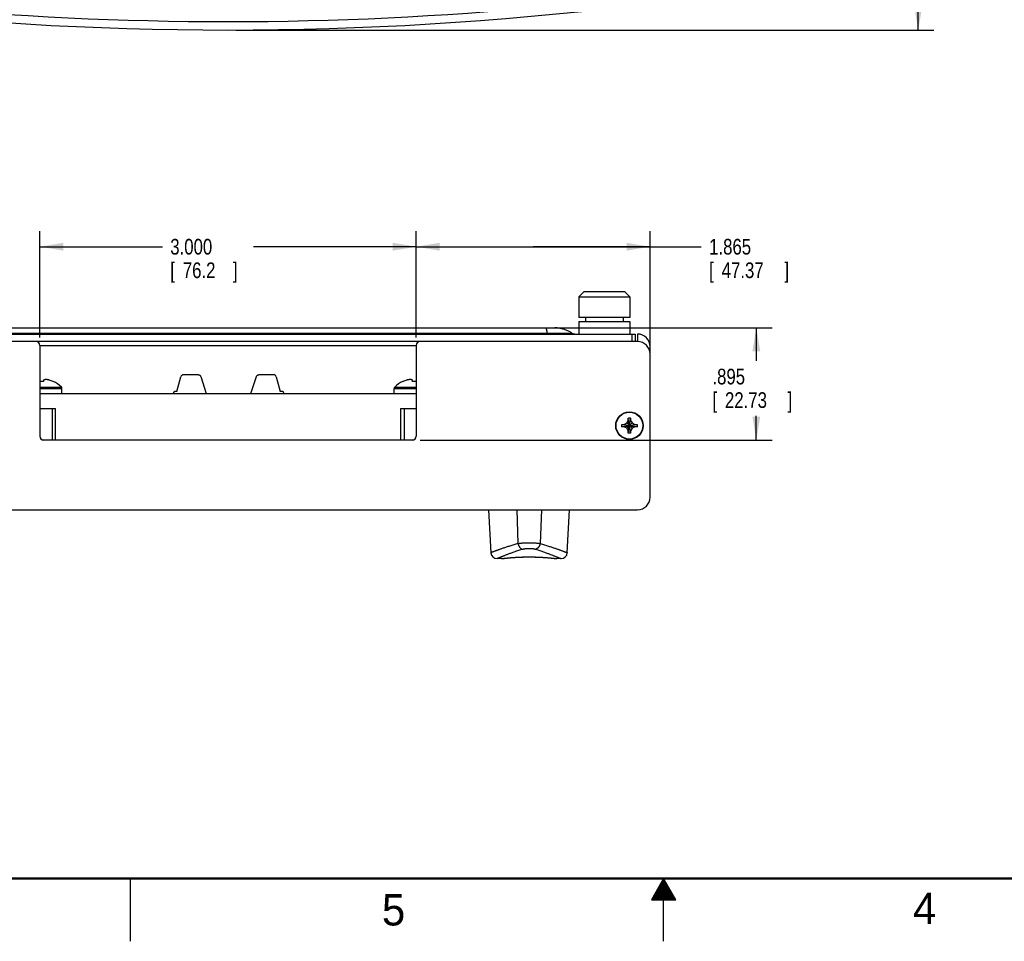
# Model space of a CAD drawing. Header units: inches. Extents: x 0 to 34, y 0 to 22.
# Tile 3 of 15: x 11.9 to 19.7, y 0 to 7.3. Entities that reach past the tile are written whole.
import ezdxf

# ---------------------------------------------------------------- set-up
doc = ezdxf.new("R2010")
doc.units = ezdxf.units.IN
doc.header["$LTSCALE"] = 1.87
doc.header["$MEASUREMENT"] = 0
doc.layers.get('0').update_dxf_attribs({"linetype": 'CONTINUOUS'})
doc.layers.add('DIMENSIONS', color=7, linetype='CONTINUOUS')
doc.styles.get("Standard").update_dxf_attribs({"font": 'txt', "width": 0.8})
doc.dimstyles.new('DIMSTYLE_1', dxfattribs={"dimtxt": 0.125, "dimasz": 0.1875, "dimexe": 0.18, "dimexo": 0.0625, "dimgap": 0.09, "dimtad": 0, "dimtih": 1, "dimtoh": 1, "dimdec": 3, "dimzin": 4, "dimdsep": 46, "dimtxsty": 'STANDARD', "dimblk": '_FILLED', "dimblk1": '_FILLED', "dimblk2": '_FILLED', "dimcen": 0.09, "dimadec": 0, "dimazin": 0, "dimtp": 0.01, "dimtm": 0.01, "dimtfac": 1, "dimtdec": 3, "dimtofl": 0, "dimtmove": 0, "dimatfit": 3, "dimldrblk": '_FILLED', "dimfxl": 1, "dimtolj": 1, "dimtzin": 4, "dimarcsym": 0})

# ---------------------------------------------------------------- blocks, each defined once
blk = doc.blocks.new('_FILLED')
at = {"color": 0, "linetype": 'BYBLOCK'}
blk.add_solid([(0, 0), (-1, 0.167), (-1, -0.167)], dxfattribs=at)
blk = doc.blocks.new('*D0')
at = {"layer": 'DIMENSIONS', "color": 2, "linetype": 'CONTINUOUS'}
for p, q in [((13.5898, 17.9982), (19.1547, 17.9982)), ((19.0297, 17.9982), (19.0297, 13.6493)), ((19.0297, 7.2631), (19.0297, 13.2118)), ((13.5898, 7.2631), (19.1547, 7.2631))]:
    blk.add_line(p, q, dxfattribs=at)
at = {"layer": 'DIMENSIONS', "color": 2, "linetype": 'CONTINUOUS', "xscale": 0.1875, "yscale": 0.1875, "zscale": 0.1875}
for p, rotation in [((19.0297, 17.9982), 90), ((19.0297, 7.2631), 270)]:
    blk.add_blockref('_FILLED', p, dxfattribs=dict(at, rotation=rotation))
at = {"layer": 'DIMENSIONS', "color": 2, "linetype": 'CONTINUOUS', "width": 0.8}
for s, p in [('10.735', (18.6297, 13.4618)), ('[', (18.6297, 13.2743)), ('272.67', (18.7297, 13.2743)), (']', (19.3297, 13.2743))]:
    blk.add_text(s, height=0.125, dxfattribs=at).set_placement(p)
blk = doc.blocks.new('*D4')
at = {"layer": 'DIMENSIONS', "color": 2, "linetype": 'CONTINUOUS'}
for p, q in [((12.0273, 4.8125), (12.0273, 5.6611)), ((15.0273, 4.8125), (15.0273, 5.6611)), ((12.0273, 5.5361), (13.0042, 5.5361)), ((15.0273, 5.5361), (13.7292, 5.5361))]:
    blk.add_line(p, q, dxfattribs=at)
at = {"layer": 'DIMENSIONS', "color": 2, "linetype": 'CONTINUOUS', "xscale": 0.1875, "yscale": 0.1875, "zscale": 0.1875, "rotation": 180}
blk.add_blockref('_FILLED', (12.0273, 5.5361), dxfattribs=at)
at = {"layer": 'DIMENSIONS', "color": 2, "linetype": 'CONTINUOUS', "xscale": 0.1875, "yscale": 0.1875, "zscale": 0.1875}
blk.add_blockref('_FILLED', (15.0273, 5.5361), dxfattribs=at)
at = {"layer": 'DIMENSIONS', "color": 2, "linetype": 'CONTINUOUS', "width": 0.8}
for s, p in [('3.000', (13.0667, 5.4736)), ('[', (13.0667, 5.2861)), (']', (13.5667, 5.2861)), ('76.2', (13.1667, 5.2861))]:
    blk.add_text(s, height=0.125, dxfattribs=at).set_placement(p)
blk = doc.blocks.new('*D5')
at = {"layer": 'DIMENSIONS', "color": 2, "linetype": 'CONTINUOUS'}
for p, q in [((15.0273, 4.8125), (15.0273, 5.6611)), ((16.8923, 4.7425), (16.8923, 5.6611)), ((15.0273, 5.5361), (15.9598, 5.5361)), ((16.8923, 5.5361), (15.9598, 5.5361)), ((15.9598, 5.5361), (17.3002, 5.5361))]:
    blk.add_line(p, q, dxfattribs=at)
at = {"layer": 'DIMENSIONS', "color": 2, "linetype": 'CONTINUOUS', "xscale": 0.1875, "yscale": 0.1875, "zscale": 0.1875, "rotation": 180}
blk.add_blockref('_FILLED', (15.0273, 5.5361), dxfattribs=at)
at = {"layer": 'DIMENSIONS', "color": 2, "linetype": 'CONTINUOUS', "xscale": 0.1875, "yscale": 0.1875, "zscale": 0.1875}
blk.add_blockref('_FILLED', (16.8923, 5.5361), dxfattribs=at)
at = {"layer": 'DIMENSIONS', "color": 2, "linetype": 'CONTINUOUS', "width": 0.8}
for s, p in [('1.865', (17.3627, 5.4736)), ('[', (17.3627, 5.2861)), (']', (17.9627, 5.2861)), ('47.37', (17.4627, 5.2861))]:
    blk.add_text(s, height=0.125, dxfattribs=at).set_placement(p)
blk = doc.blocks.new('*D6')
at = {"layer": 'DIMENSIONS', "color": 2, "linetype": 'CONTINUOUS'}
for p, q in [((15.8943, 4.89), (17.8639, 4.89)), ((17.7389, 4.89), (17.7389, 4.6261)), ((17.7389, 3.995), (17.7389, 4.1886)), ((15.0598, 3.995), (17.8639, 3.995))]:
    blk.add_line(p, q, dxfattribs=at)
at = {"layer": 'DIMENSIONS', "color": 2, "linetype": 'CONTINUOUS', "xscale": 0.1875, "yscale": 0.1875, "zscale": 0.1875}
for p, rotation in [((17.7389, 4.89), 90), ((17.7389, 3.995), 270)]:
    blk.add_blockref('_FILLED', p, dxfattribs=dict(at, rotation=rotation))
at = {"layer": 'DIMENSIONS', "color": 2, "linetype": 'CONTINUOUS', "width": 0.8}
for s, p in [('.895', (17.3889, 4.4386)), ('[', (17.3889, 4.2511)), ('22.73', (17.4889, 4.2511)), (']', (17.9889, 4.2511))]:
    blk.add_text(s, height=0.125, dxfattribs=at).set_placement(p)

msp = doc.modelspace()

# ---------------------------------------------------------------- linework, layer by layer
at = {"color": 7, "linetype": 'CONTINUOUS'}
for p, q in [((16.3673, 5.18), (16.3243, 5.137)), ((16.3243, 5.137), (16.7303, 5.137)), ((16.3243, 5.137), (16.3243, 4.973)), ((16.3673, 5.18), (16.6873, 5.18)), ((16.6873, 5.18), (16.7303, 5.137)), ((16.7303, 5.137), (16.7303, 4.973)), ((16.7303, 4.973), (16.3243, 4.973)), ((16.3778, 4.973), (16.3778, 4.939)), ((16.6768, 4.973), (16.6768, 4.939)), ((10.9223, 4.89), (16.1323, 4.89)), ((16.3243, 4.939), (16.7303, 4.939)), ((16.3243, 4.939), (16.3243, 4.84)), ((16.7303, 4.939), (16.7303, 4.84)), ((10.2823, 4.84), (16.7723, 4.84)), ((10.9817, 4.8483), (16.0729, 4.8483)), ((16.7459, 4.84), (16.7459, 4.78)), ((16.7723, 4.84), (16.7723, 4.78)), ((16.7923, 4.84), (16.7923, 4.78)), ((16.7923, 4.78), (10.2623, 4.78)), ((12.0273, 4.75), (12.0273, 4.025)), ((12.0273, 4.7487), (15.0273, 4.7487)), ((15.0273, 4.75), (15.0273, 4.025)), ((16.8923, 3.54), (16.8923, 4.74)), ((13.12, 4.3809), (13.1519, 4.5002)), ((13.2911, 4.5148), (13.1709, 4.5148)), ((13.3099, 4.5012), (13.3535, 4.367)), ((13.7101, 4.367), (13.7537, 4.5012)), ((13.8927, 4.5148), (13.7725, 4.5148)), ((13.9117, 4.5002), (13.9436, 4.3809)), ((12.0273, 4.4179), (12.1988, 4.4179)), ((12.0273, 4.4072), (12.2033, 4.4072)), ((12.0573, 4.473), (12.0573, 4.4626)), ((12.2033, 4.367), (12.2033, 4.4072)), ((14.8513, 4.4072), (15.0273, 4.4072)), ((14.8513, 4.367), (14.8513, 4.4072)), ((14.8558, 4.4179), (15.0273, 4.4179)), ((14.9973, 4.4626), (14.9973, 4.473)), ((12.0273, 4.367), (15.0273, 4.367)), ((13.0909, 4.367), (13.0909, 4.3691)), ((13.12, 4.3809), (13.1027, 4.3809)), ((13.9609, 4.3809), (13.9436, 4.3809)), ((13.9727, 4.3691), (13.9727, 4.367)), ((12.0273, 4.247), (12.1523, 4.247)), ((12.1243, 4.247), (12.1243, 3.997)), ((12.1523, 3.997), (12.1523, 4.247)), ((14.9023, 4.247), (15.0273, 4.247)), ((14.9023, 4.247), (14.9023, 3.997)), ((14.9303, 4.247), (14.9303, 3.997)), ((16.7178, 4.0491), (16.7368, 4.1709)), ((16.7368, 4.0491), (16.7178, 4.1709)), ((16.7178, 4.152), (16.7178, 4.1703)), ((16.7368, 4.1703), (16.7368, 4.152)), ((16.6665, 4.1005), (16.7882, 4.1195)), ((16.6665, 4.1195), (16.7882, 4.1005)), ((16.667, 4.1195), (16.6853, 4.1195)), ((16.6853, 4.1005), (16.667, 4.1005)), ((16.6853, 4.1195), (16.7059, 4.1314)), ((16.6853, 4.1005), (16.7693, 4.1195)), ((16.6853, 4.1195), (16.7693, 4.1005)), ((16.7059, 4.0886), (16.6853, 4.1005)), ((16.7059, 4.1314), (16.7178, 4.152)), ((16.7059, 4.0886), (16.7487, 4.1314)), ((16.7059, 4.1314), (16.7487, 4.0886)), ((16.7178, 4.068), (16.7059, 4.0886)), ((16.7178, 4.068), (16.7368, 4.152)), ((16.7368, 4.068), (16.7178, 4.152)), ((16.7368, 4.152), (16.7487, 4.1314)), ((16.7487, 4.0886), (16.7368, 4.068)), ((16.7487, 4.1314), (16.7693, 4.1195)), ((16.7693, 4.1005), (16.7487, 4.0886)), ((16.7693, 4.1195), (16.7876, 4.1195)), ((16.7876, 4.1005), (16.7693, 4.1005)), ((16.7178, 4.0497), (16.7178, 4.068)), ((16.7368, 4.068), (16.7368, 4.0497)), ((12.0465, 3.997), (12.1523, 3.997)), ((14.9973, 3.995), (12.0573, 3.995)), ((14.9023, 3.997), (15.0081, 3.997)), ((10.2623, 3.44), (16.7923, 3.44)), ((15.605, 3.44), (15.6229, 3.0974)), ((15.8286, 3.44), (15.8389, 3.1704)), ((16.026, 3.44), (16.0157, 3.1704)), ((16.2317, 3.0974), (16.2496, 3.44)), ((15.7065, 3.05), (15.6729, 3.05)), ((15.7102, 3.0502), (15.7155, 3.0509)), ((15.7155, 3.0509), (15.7207, 3.0515)), ((15.7207, 3.0515), (15.7276, 3.0523)), ((16.1185, 3.0532), (16.127, 3.0523)), ((16.127, 3.0523), (16.1339, 3.0515)), ((16.1339, 3.0515), (16.141, 3.0506)), ((16.141, 3.0506), (16.1444, 3.0502)), ((16.1817, 3.05), (16.1481, 3.05))]:
    msp.add_line(p, q, dxfattribs=at)
at = {"color": 2, "linetype": 'CONTINUOUS'}
for p, q in [((12.75, 0), (12.75, 0.5)), ((17, 0.5), (16.902, 0.3303)), ((16.9885, 0.48), (17.0116, 0.48)), ((16.9942, 0.49), (17.0058, 0.49)), ((17.098, 0.3303), (17, 0.5)), ((17, 0), (17, 0.5)), ((16.9423, 0.4), (17.0578, 0.4)), ((16.9481, 0.41), (17.052, 0.41)), ((16.9538, 0.42), (17.0462, 0.42)), ((16.9596, 0.43), (17.0404, 0.43)), ((16.9654, 0.44), (17.0347, 0.44)), ((16.9712, 0.45), (17.0289, 0.45)), ((16.9769, 0.46), (17.0231, 0.46)), ((16.9827, 0.47), (17.0173, 0.47)), ((16.902, 0.3303), (17.098, 0.3303)), ((16.9076, 0.34), (17.0924, 0.34)), ((16.9134, 0.35), (17.0866, 0.35)), ((16.9192, 0.36), (17.0808, 0.36)), ((16.925, 0.37), (17.0751, 0.37)), ((16.9307, 0.38), (17.0693, 0.38)), ((16.9365, 0.39), (17.0635, 0.39))]:
    msp.add_line(p, q, dxfattribs=at)
at = {"color": 7, "linetype": 'CONTINUOUS'}
msp.add_lwpolyline([(15.7276, 3.0523), (15.7361, 3.0532), (15.741, 3.0537), (15.7462, 3.0543), (15.7518, 3.0548), (15.7578, 3.0554), (15.7641, 3.056), (15.7707, 3.0566), (15.7777, 3.0572), (15.7849, 3.0578), (15.7924, 3.0584), (15.8002, 3.059), (15.8083, 3.0595), (15.8165, 3.0601), (15.825, 3.0606), (15.8337, 3.061), (15.8426, 3.0615), (15.8516, 3.0619), (15.8608, 3.0623), (15.8701, 3.0626), (15.8794, 3.0629), (15.8889, 3.0631), (15.8985, 3.0633), (15.9081, 3.0634), (15.9177, 3.0635), (15.9273, 3.0635), (15.937, 3.0635), (15.9466, 3.0634), (15.9562, 3.0633), (15.9657, 3.0631), (15.9752, 3.0629), (15.9846, 3.0626), (15.9939, 3.0623), (16.003, 3.0619), (16.0121, 3.0615), (16.0209, 3.061), (16.0296, 3.0606), (16.0381, 3.06), (16.0464, 3.0595), (16.0544, 3.059), (16.0622, 3.0584), (16.0697, 3.0578), (16.077, 3.0572), (16.0839, 3.0566), (16.0906, 3.056), (16.0969, 3.0554), (16.1028, 3.0548), (16.1084, 3.0543), (16.1136, 3.0537), (16.1185, 3.0532)], dxfattribs=at)
at = {"color": 7, "linetype": 'CONTINUOUS', "const_width": 0.02}
msp.add_lwpolyline([(0.5, 0.5), (33.5, 0.5)], dxfattribs=at)
at = {"color": 7, "linetype": 'CONTINUOUS'}
for radius in [0.1095, 0.1067]:
    msp.add_circle((16.7273, 4.11), radius, dxfattribs=at)
for centre, radius, start, end in [((13.5273, 34.0131), 26.75, 263.08932, 276.91068), ((13.5273, 34.1239), 26.7936, 264.54272, 275.45728), ((16.296, 4.89), 0.05, 236.58775, 270), ((16.7923, 4.74), 0.1, 0, 90), ((11.9973, 4.75), 0.03, 0, 90), ((15.0573, 4.75), 0.03, 90, 180), ((16.7923, 4.68), 0.1, 0, 90), ((13.1709, 4.4951), 0.0197, 90, 165), ((13.8927, 4.4951), 0.0197, 15, 90), ((12.0423, 4.2587), 0.2227, 66.23747, 74.10632), ((12.0423, 4.2587), 0.2233, 45.48667, 65.94509), ((12.1883, 4.4072), 0.015, 0, 45.48667), ((14.8663, 4.4072), 0.015, 134.51333, 180), ((15.0123, 4.2587), 0.2233, 114.05491, 134.51333), ((15.0123, 4.2587), 0.2227, 105.89368, 113.76253), ((13.1027, 4.3691), 0.0118, 90, 180), ((13.9609, 4.3691), 0.0118, 0, 90), ((12.0573, 4.025), 0.03, 180, 270), ((14.9973, 4.025), 0.03, 270, 360), ((16.7923, 3.54), 0.1, 270, 360), ((15.6728, 3.1), 0.05, 183.00002, 270), ((16.1818, 3.1), 0.05, 270, 356.99998)]:
    msp.add_arc(centre, radius, start, end, dxfattribs=at)
for points, knots in [([(16.0729, 4.8483), (16.0727, 4.8495), (16.0723, 4.852), (16.0716, 4.8561), (16.0708, 4.8605), (16.0699, 4.865), (16.0689, 4.8694), (16.0679, 4.8735), (16.0669, 4.8773), (16.0658, 4.8805), (16.0648, 4.8833), (16.0638, 4.8855), (16.063, 4.8872), (16.0622, 4.8885), (16.0614, 4.8894), (16.0607, 4.8899), (16.0601, 4.89), (16.0599, 4.89)], [0, 0, 0, 0, 0.080364, 0.17412, 0.275816, 0.380006, 0.482318, 0.579131, 0.667348, 0.744689, 0.81009, 0.863512, 0.906361, 0.939773, 0.964861, 0.983984, 1, 1, 1, 1]), ([(16.2684, 4.8483), (16.2656, 4.8501), (16.2585, 4.8545), (16.2474, 4.8604), (16.2349, 4.8662), (16.2181, 4.8731), (16.1966, 4.8803), (16.1684, 4.8869), (16.1472, 4.89), (16.1323, 4.89)], [0, 0, 0, 0, 0.064027, 0.168024, 0.272021, 0.376018, 0.584012, 0.792006, 1, 1, 1, 1]), ([(16.0729, 4.8483), (16.0761, 4.8483), (16.0825, 4.8483), (16.092, 4.8483), (16.1015, 4.8483), (16.1108, 4.8483), (16.1201, 4.8483), (16.1292, 4.8483), (16.1381, 4.8483), (16.1469, 4.8483), (16.1554, 4.8483), (16.1638, 4.8483), (16.172, 4.8483), (16.1799, 4.8483), (16.1875, 4.8483), (16.1949, 4.8483), (16.202, 4.8483), (16.2088, 4.8483), (16.2153, 4.8483), (16.2215, 4.8483), (16.2273, 4.8483), (16.2328, 4.8483), (16.2379, 4.8483), (16.2426, 4.8483), (16.247, 4.8483), (16.251, 4.8483), (16.2546, 4.8483), (16.2577, 4.8483), (16.2605, 4.8483), (16.2629, 4.8483), (16.2648, 4.8483), (16.2663, 4.8483), (16.2674, 4.8483), (16.268, 4.8483), (16.2683, 4.8483), (16.2684, 4.8483)], [0, 0, 0, 0, 0.049274, 0.098167, 0.146584, 0.194446, 0.241669, 0.288176, 0.333886, 0.378724, 0.42261, 0.465455, 0.507162, 0.547643, 0.586817, 0.624609, 0.660947, 0.695757, 0.728968, 0.760513, 0.79033, 0.818357, 0.844541, 0.868832, 0.89118, 0.911539, 0.929862, 0.946115, 0.960271, 0.972305, 0.982194, 0.989917, 0.995454, 0.998788, 1, 1, 1, 1]), ([(16.0755, 4.84), (16.0754, 4.84), (16.0751, 4.8401), (16.0748, 4.8405), (16.0745, 4.841), (16.0742, 4.8417), (16.0739, 4.8427), (16.0736, 4.8438), (16.0734, 4.8451), (16.0731, 4.8466), (16.0729, 4.8477), (16.0729, 4.8483)], [0, 0, 0, 0, 0.036524, 0.085827, 0.153695, 0.242145, 0.351821, 0.482784, 0.63479, 0.807393, 1, 1, 1, 1]), ([(12.0741, 4.4774), (12.0736, 4.4774), (12.0727, 4.4772), (12.0712, 4.477), (12.0698, 4.4768), (12.0683, 4.4765), (12.0668, 4.4762), (12.0654, 4.4758), (12.0639, 4.4753), (12.0623, 4.4749), (12.0607, 4.4743), (12.059, 4.4737), (12.0579, 4.4732), (12.0573, 4.473)], [0, 0, 0, 0, 0.084801, 0.169054, 0.253265, 0.337936, 0.423619, 0.510843, 0.600247, 0.692808, 0.789556, 0.891579, 1, 1, 1, 1]), ([(12.1033, 4.473), (12.1023, 4.4732), (12.1003, 4.4737), (12.0974, 4.4743), (12.0946, 4.4749), (12.0919, 4.4753), (12.0893, 4.4758), (12.0868, 4.4762), (12.0842, 4.4765), (12.0817, 4.4768), (12.0792, 4.477), (12.0767, 4.4772), (12.075, 4.4774), (12.0741, 4.4774)], [0, 0, 0, 0, 0.105894, 0.206237, 0.301968, 0.394036, 0.483361, 0.570854, 0.657145, 0.74271, 0.828058, 0.913663, 1, 1, 1, 1]), ([(14.9805, 4.4774), (14.9796, 4.4774), (14.9779, 4.4772), (14.9754, 4.477), (14.9729, 4.4768), (14.9704, 4.4765), (14.9679, 4.4762), (14.9653, 4.4758), (14.9627, 4.4754), (14.96, 4.4749), (14.9572, 4.4743), (14.9543, 4.4737), (14.9523, 4.4732), (14.9513, 4.473)], [0, 0, 0, 0, 0.086111, 0.171541, 0.256752, 0.342216, 0.428432, 0.515867, 0.605219, 0.697395, 0.793297, 0.893859, 1, 1, 1, 1]), ([(14.9973, 4.473), (14.9967, 4.4732), (14.9956, 4.4737), (14.9939, 4.4743), (14.9923, 4.4749), (14.9907, 4.4753), (14.9892, 4.4758), (14.9878, 4.4762), (14.9863, 4.4765), (14.9848, 4.4768), (14.9834, 4.477), (14.9819, 4.4772), (14.981, 4.4774), (14.9805, 4.4774)], [0, 0, 0, 0, 0.10861, 0.210795, 0.307664, 0.400297, 0.489709, 0.576887, 0.662518, 0.747117, 0.83123, 0.915358, 1, 1, 1, 1]), ([(12.0573, 4.4622), (12.0556, 4.4623), (12.0523, 4.4624), (12.0473, 4.4626), (12.0423, 4.4626), (12.0373, 4.4626), (12.0323, 4.4624), (12.029, 4.4623), (12.0273, 4.4622)], [0, 0, 0, 0, 0.166553, 0.333241, 0.5, 0.666759, 0.833447, 1, 1, 1, 1]), ([(12.0573, 4.4626), (12.0573, 4.4626), (12.0573, 4.4625), (12.0573, 4.4623), (12.0573, 4.4622), (12.0573, 4.4622)], [0, 0, 0, 0, 0.332128, 0.665462, 1, 1, 1, 1]), ([(12.133, 4.4622), (12.1329, 4.4622), (12.1327, 4.4623), (12.1324, 4.4625), (12.1322, 4.4626), (12.1321, 4.4626)], [0, 0, 0, 0, 0.333328, 0.666675, 1, 1, 1, 1]), ([(12.1333, 4.4626), (12.1333, 4.4626), (12.1333, 4.4625), (12.1332, 4.4624), (12.1331, 4.4623), (12.133, 4.4622)], [0, 0, 0, 0, 0.111243, 0.444753, 1, 1, 1, 1]), ([(14.9216, 4.4622), (14.9215, 4.4623), (14.9214, 4.4624), (14.9214, 4.4625), (14.9213, 4.4626), (14.9213, 4.4626)], [0, 0, 0, 0, 0.555262, 0.888763, 1, 1, 1, 1]), ([(14.9225, 4.4626), (14.9224, 4.4626), (14.9222, 4.4625), (14.9219, 4.4623), (14.9217, 4.4622), (14.9216, 4.4622)], [0, 0, 0, 0, 0.333339, 0.666672, 1, 1, 1, 1]), ([(15.0273, 4.4622), (15.0256, 4.4623), (15.0223, 4.4624), (15.0173, 4.4626), (15.0123, 4.4626), (15.0073, 4.4626), (15.0023, 4.4624), (14.999, 4.4623), (14.9973, 4.4622)], [0, 0, 0, 0, 0.166553, 0.333241, 0.5, 0.666759, 0.833447, 1, 1, 1, 1]), ([(14.9973, 4.4622), (14.9973, 4.4622), (14.9973, 4.4623), (14.9973, 4.4625), (14.9973, 4.4626), (14.9973, 4.4626)], [0, 0, 0, 0, 0.334538, 0.667904, 1, 1, 1, 1]), ([(16.7178, 4.1709), (16.7191, 4.1709), (16.7216, 4.171), (16.7254, 4.171), (16.7292, 4.171), (16.733, 4.171), (16.7355, 4.1709), (16.7368, 4.1709)], [0, 0, 0, 0, 0.199812, 0.399903, 0.600097, 0.800188, 1, 1, 1, 1]), ([(16.7178, 4.1703), (16.7178, 4.1703), (16.7178, 4.1705), (16.7178, 4.1707), (16.7178, 4.1708), (16.7178, 4.1709)], [0, 0, 0, 0, 0.333539, 0.666883, 1, 1, 1, 1]), ([(16.7368, 4.1709), (16.7368, 4.1708), (16.7368, 4.1707), (16.7368, 4.1705), (16.7368, 4.1703), (16.7368, 4.1703)], [0, 0, 0, 0, 0.333117, 0.66645, 1, 1, 1, 1]), ([(16.6663, 4.11), (16.6663, 4.1111), (16.6663, 4.1132), (16.6664, 4.1163), (16.6664, 4.1184), (16.6665, 4.1195)], [0, 0, 0, 0, 0.333651, 0.66705, 1, 1, 1, 1]), ([(16.6665, 4.1005), (16.6664, 4.1016), (16.6664, 4.1037), (16.6663, 4.1068), (16.6663, 4.1089), (16.6663, 4.11)], [0, 0, 0, 0, 0.332959, 0.666356, 1, 1, 1, 1]), ([(16.6665, 4.1195), (16.6665, 4.1195), (16.6666, 4.1195), (16.6668, 4.1195), (16.667, 4.1195), (16.667, 4.1195)], [0, 0, 0, 0, 0.333117, 0.66645, 1, 1, 1, 1]), ([(16.667, 4.1005), (16.667, 4.1005), (16.6668, 4.1005), (16.6666, 4.1005), (16.6665, 4.1005), (16.6665, 4.1005)], [0, 0, 0, 0, 0.333612, 0.666883, 1, 1, 1, 1]), ([(16.7876, 4.1195), (16.7876, 4.1195), (16.7878, 4.1195), (16.788, 4.1195), (16.7881, 4.1195), (16.7882, 4.1195)], [0, 0, 0, 0, 0.333612, 0.666883, 1, 1, 1, 1]), ([(16.7882, 4.1005), (16.7881, 4.1005), (16.788, 4.1005), (16.7878, 4.1005), (16.7876, 4.1005), (16.7876, 4.1005)], [0, 0, 0, 0, 0.333117, 0.66645, 1, 1, 1, 1]), ([(16.7882, 4.1195), (16.7882, 4.1184), (16.7882, 4.1163), (16.7883, 4.1132), (16.7883, 4.1111), (16.7883, 4.11)], [0, 0, 0, 0, 0.332959, 0.666356, 1, 1, 1, 1]), ([(16.7883, 4.11), (16.7883, 4.1089), (16.7883, 4.1068), (16.7882, 4.1037), (16.7882, 4.1016), (16.7882, 4.1005)], [0, 0, 0, 0, 0.333651, 0.66705, 1, 1, 1, 1]), ([(16.7178, 4.0491), (16.7178, 4.0492), (16.7178, 4.0493), (16.7178, 4.0495), (16.7178, 4.0497), (16.7178, 4.0497)], [0, 0, 0, 0, 0.333117, 0.666389, 1, 1, 1, 1]), ([(16.7368, 4.0491), (16.7355, 4.0491), (16.733, 4.049), (16.7292, 4.049), (16.7254, 4.049), (16.7216, 4.049), (16.7191, 4.0491), (16.7178, 4.0491)], [0, 0, 0, 0, 0.199812, 0.399903, 0.600097, 0.800188, 1, 1, 1, 1]), ([(16.7368, 4.0497), (16.7368, 4.0497), (16.7368, 4.0495), (16.7368, 4.0493), (16.7368, 4.0492), (16.7368, 4.0491)], [0, 0, 0, 0, 0.333539, 0.666883, 1, 1, 1, 1]), ([(15.8389, 3.1704), (15.8331, 3.1687), (15.8217, 3.1654), (15.805, 3.1603), (15.7889, 3.1553), (15.7736, 3.1505), (15.7589, 3.1457), (15.745, 3.1412), (15.7318, 3.1367), (15.7194, 3.1325), (15.7077, 3.1284), (15.6967, 3.1246), (15.6865, 3.121), (15.6771, 3.1176), (15.6685, 3.1144), (15.6606, 3.1115), (15.6534, 3.1089), (15.6471, 3.1065), (15.6415, 3.1044), (15.6366, 3.1026), (15.6325, 3.101), (15.6291, 3.0998), (15.6266, 3.0988), (15.6245, 3.098), (15.6237, 3.0977), (15.6229, 3.0974), (15.6229, 3.0974)], [0, 0, 0, 0, 0.07951, 0.156155, 0.22985, 0.300514, 0.368055, 0.432387, 0.493427, 0.551109, 0.60539, 0.656234, 0.703612, 0.747499, 0.787881, 0.82475, 0.858095, 0.887914, 0.914213, 0.936995, 0.956259, 0.972012, 0.984261, 0.993009, 0.998253, 1, 1, 1, 1]), ([(15.8389, 3.1704), (15.8404, 3.1707), (15.8435, 3.1712), (15.8483, 3.172), (15.8533, 3.1727), (15.8585, 3.1734), (15.8639, 3.174), (15.8694, 3.1746), (15.8751, 3.1751), (15.8809, 3.1756), (15.8869, 3.176), (15.8929, 3.1763), (15.8991, 3.1766), (15.9053, 3.1769), (15.9115, 3.1771), (15.9178, 3.1772), (15.9241, 3.1772), (15.9305, 3.1772), (15.9368, 3.1772), (15.9431, 3.1771), (15.9494, 3.1769), (15.9556, 3.1766), (15.9617, 3.1763), (15.9677, 3.176), (15.9737, 3.1756), (15.9795, 3.1751), (15.9852, 3.1746), (15.9907, 3.174), (15.9961, 3.1734), (16.0013, 3.1727), (16.0063, 3.172), (16.0111, 3.1712), (16.0142, 3.1707), (16.0157, 3.1704)], [0, 0, 0, 0, 0.026095, 0.053402, 0.081846, 0.111353, 0.141844, 0.173235, 0.205445, 0.238386, 0.27197, 0.306111, 0.340721, 0.375716, 0.411009, 0.446518, 0.482158, 0.517842, 0.553482, 0.588992, 0.624285, 0.659279, 0.69389, 0.72803, 0.761614, 0.794555, 0.826765, 0.858156, 0.888647, 0.918154, 0.946598, 0.973905, 1, 1, 1, 1]), ([(15.8389, 3.1704), (15.8391, 3.1694), (15.8395, 3.1673), (15.8403, 3.1643), (15.8412, 3.1613), (15.8423, 3.1583), (15.8435, 3.1554), (15.8448, 3.1526), (15.8462, 3.1499), (15.8477, 3.1472), (15.8493, 3.1446), (15.8511, 3.1422), (15.8529, 3.1399), (15.8548, 3.1377), (15.8568, 3.1356), (15.8589, 3.1337), (15.861, 3.132), (15.8632, 3.1304), (15.8654, 3.129), (15.8677, 3.1277), (15.87, 3.1266), (15.8723, 3.1258), (15.8739, 3.1253), (15.8747, 3.1251)], [0, 0, 0, 0, 0.051594, 0.10335, 0.155166, 0.20694, 0.25857, 0.309957, 0.361003, 0.411613, 0.461697, 0.511171, 0.559959, 0.607989, 0.655201, 0.701545, 0.746981, 0.791481, 0.835032, 0.877635, 0.919306, 0.960078, 1, 1, 1, 1]), ([(16.0157, 3.1704), (16.0155, 3.1694), (16.0151, 3.1673), (16.0143, 3.1643), (16.0134, 3.1613), (16.0123, 3.1583), (16.0112, 3.1554), (16.0099, 3.1526), (16.0084, 3.1499), (16.0069, 3.1472), (16.0053, 3.1446), (16.0035, 3.1422), (16.0017, 3.1399), (15.9998, 3.1377), (15.9978, 3.1356), (15.9957, 3.1337), (15.9936, 3.132), (15.9914, 3.1304), (15.9892, 3.129), (15.9869, 3.1277), (15.9846, 3.1266), (15.9823, 3.1258), (15.9807, 3.1253), (15.9799, 3.1251)], [0, 0, 0, 0, 0.051594, 0.10335, 0.155166, 0.20694, 0.258571, 0.309958, 0.361003, 0.411613, 0.461697, 0.511172, 0.559959, 0.607989, 0.655202, 0.701546, 0.746981, 0.791482, 0.835033, 0.877635, 0.919306, 0.960078, 1, 1, 1, 1]), ([(16.0157, 3.1704), (16.0215, 3.1687), (16.0329, 3.1654), (16.0496, 3.1603), (16.0657, 3.1553), (16.081, 3.1505), (16.0957, 3.1457), (16.1096, 3.1412), (16.1228, 3.1367), (16.1353, 3.1325), (16.1469, 3.1284), (16.1579, 3.1246), (16.1681, 3.121), (16.1775, 3.1176), (16.1861, 3.1144), (16.194, 3.1115), (16.2012, 3.1089), (16.2075, 3.1065), (16.2132, 3.1044), (16.218, 3.1026), (16.2221, 3.101), (16.2255, 3.0998), (16.228, 3.0988), (16.2301, 3.098), (16.2309, 3.0977), (16.2317, 3.0974), (16.2317, 3.0974)], [0, 0, 0, 0, 0.07951, 0.156155, 0.22985, 0.300514, 0.368055, 0.432387, 0.493427, 0.551109, 0.605389, 0.656234, 0.703612, 0.747499, 0.787881, 0.82475, 0.858095, 0.887914, 0.914213, 0.936995, 0.956259, 0.972012, 0.984261, 0.993009, 0.998253, 1, 1, 1, 1]), ([(15.8747, 3.1251), (15.8691, 3.1233), (15.8583, 3.1198), (15.8424, 3.1145), (15.8272, 3.1093), (15.8126, 3.1042), (15.7987, 3.0993), (15.7855, 3.0945), (15.773, 3.0899), (15.7612, 3.0854), (15.7501, 3.0812), (15.7398, 3.0772), (15.7303, 3.0735), (15.7215, 3.07), (15.7134, 3.0667), (15.706, 3.0638), (15.6994, 3.0611), (15.6936, 3.0587), (15.6885, 3.0565), (15.6841, 3.0547), (15.6804, 3.0532), (15.6776, 3.052), (15.6752, 3.051), (15.6741, 3.0505), (15.6729, 3.05), (15.6729, 3.05)], [0, 0, 0, 0, 0.080688, 0.158542, 0.233433, 0.305238, 0.373846, 0.439154, 0.501071, 0.559514, 0.61443, 0.665772, 0.713502, 0.75759, 0.798021, 0.83478, 0.867856, 0.897248, 0.922957, 0.944985, 0.963331, 0.978003, 0.989005, 0.996337, 1, 1, 1, 1]), ([(15.7101, 3.0504), (15.7108, 3.0505), (15.7122, 3.0507), (15.7146, 3.051), (15.7175, 3.0513), (15.7208, 3.0517), (15.7245, 3.0521), (15.7287, 3.0526), (15.7332, 3.0531), (15.7381, 3.0536), (15.7435, 3.0542), (15.7492, 3.0548), (15.7552, 3.0554), (15.7616, 3.056), (15.7684, 3.0566), (15.7754, 3.0572), (15.7828, 3.0578), (15.7904, 3.0585), (15.7983, 3.059), (15.8065, 3.0596), (15.8149, 3.0602), (15.8235, 3.0607), (15.8323, 3.0612), (15.8413, 3.0617), (15.8505, 3.0621), (15.8598, 3.0625), (15.8692, 3.0628), (15.8787, 3.0631), (15.8883, 3.0633), (15.898, 3.0635), (15.9077, 3.0636), (15.9175, 3.0637), (15.9273, 3.0638), (15.9371, 3.0637), (15.9469, 3.0636), (15.9566, 3.0635), (15.9663, 3.0633), (15.9759, 3.0631), (15.9854, 3.0628), (15.9949, 3.0625), (16.0042, 3.0621), (16.0133, 3.0617), (16.0223, 3.0612), (16.0311, 3.0607), (16.0397, 3.0602), (16.0481, 3.0596), (16.0563, 3.059), (16.0642, 3.0585), (16.0718, 3.0578), (16.0792, 3.0572), (16.0863, 3.0566), (16.093, 3.056), (16.0994, 3.0554), (16.1054, 3.0548), (16.1111, 3.0542), (16.1165, 3.0536), (16.1214, 3.0531), (16.1259, 3.0526), (16.1301, 3.0521), (16.1338, 3.0517), (16.1371, 3.0513), (16.14, 3.051), (16.1424, 3.0507), (16.1438, 3.0505), (16.1445, 3.0504)], [0, 0, 0, 0, 0.004413, 0.010057, 0.016706, 0.024345, 0.032955, 0.042517, 0.053015, 0.064428, 0.076729, 0.089888, 0.103878, 0.118664, 0.134212, 0.150488, 0.167457, 0.18508, 0.203316, 0.222126, 0.241469, 0.261303, 0.281587, 0.302278, 0.323335, 0.344716, 0.36638, 0.388286, 0.410392, 0.432658, 0.455043, 0.477509, 0.500014, 0.52252, 0.544985, 0.56737, 0.589636, 0.611741, 0.633645, 0.655308, 0.676689, 0.697745, 0.718436, 0.738718, 0.758552, 0.777895, 0.796704, 0.81494, 0.832562, 0.84953, 0.865805, 0.881353, 0.896138, 0.910126, 0.923285, 0.935585, 0.946997, 0.957494, 0.967056, 0.975664, 0.983301, 0.989948, 0.99559, 1, 1, 1, 1]), ([(15.8747, 3.1251), (15.8756, 3.1254), (15.8776, 3.126), (15.8807, 3.1268), (15.884, 3.1276), (15.8873, 3.1283), (15.8908, 3.129), (15.8944, 3.1296), (15.8981, 3.1302), (15.9018, 3.1307), (15.9056, 3.1311), (15.9095, 3.1314), (15.9134, 3.1317), (15.9174, 3.1319), (15.9213, 3.132), (15.9253, 3.1321), (15.9293, 3.1321), (15.9333, 3.132), (15.9372, 3.1319), (15.9412, 3.1317), (15.9451, 3.1314), (15.949, 3.1311), (15.9528, 3.1307), (15.9565, 3.1302), (15.9602, 3.1296), (15.9638, 3.129), (15.9673, 3.1283), (15.9706, 3.1276), (15.9739, 3.1268), (15.977, 3.126), (15.979, 3.1254), (15.9799, 3.1251)], [0, 0, 0, 0, 0.028747, 0.058813, 0.090087, 0.122452, 0.155783, 0.189949, 0.224822, 0.260297, 0.296294, 0.332736, 0.369543, 0.406627, 0.443903, 0.481289, 0.518711, 0.556097, 0.593373, 0.630457, 0.667265, 0.703707, 0.739703, 0.775179, 0.810051, 0.844217, 0.877548, 0.909913, 0.941187, 0.971253, 1, 1, 1, 1]), ([(15.9799, 3.1251), (15.9855, 3.1233), (15.9963, 3.1198), (16.0122, 3.1145), (16.0274, 3.1093), (16.042, 3.1042), (16.0559, 3.0993), (16.0691, 3.0945), (16.0816, 3.0899), (16.0934, 3.0854), (16.1045, 3.0812), (16.1148, 3.0772), (16.1243, 3.0735), (16.1332, 3.07), (16.1412, 3.0667), (16.1486, 3.0638), (16.1552, 3.0611), (16.161, 3.0587), (16.1661, 3.0565), (16.1705, 3.0547), (16.1742, 3.0532), (16.177, 3.052), (16.1794, 3.051), (16.1805, 3.0505), (16.1817, 3.05), (16.1817, 3.05)], [0, 0, 0, 0, 0.080688, 0.158542, 0.233433, 0.305239, 0.373846, 0.439154, 0.501071, 0.559514, 0.61443, 0.665772, 0.713502, 0.75759, 0.798021, 0.83478, 0.867856, 0.897248, 0.922957, 0.944985, 0.963331, 0.978003, 0.989005, 0.996337, 1, 1, 1, 1]), ([(15.7065, 3.05), (15.7066, 3.05), (15.7069, 3.05), (15.7075, 3.0501), (15.7087, 3.0503), (15.7095, 3.0504), (15.7101, 3.0504)], [0, 0, 0, 0, 0.062411, 0.249521, 0.561947, 1, 1, 1, 1]), ([(16.1445, 3.0504), (16.1451, 3.0504), (16.146, 3.0503), (16.1471, 3.0501), (16.1477, 3.05), (16.148, 3.05), (16.1481, 3.05)], [0, 0, 0, 0, 0.438008, 0.750445, 0.937598, 1, 1, 1, 1])]:
    msp.add_open_spline(points, degree=3, knots=knots, dxfattribs=at)
for points in [[(16.1398, 4.8899), (16.1374, 4.89), (16.1349, 4.89), (16.1323, 4.89)], [(16.1399, 4.8899), (16.1399, 4.8899), (16.1398, 4.8899), (16.1398, 4.8899)], [(16.2625, 4.852), (16.2624, 4.8521), (16.2623, 4.8522), (16.2622, 4.8522)], [(16.2684, 4.8483), (16.2664, 4.8496), (16.2644, 4.8509), (16.2625, 4.852)], [(13.2911, 4.5148), (13.2932, 4.5148), (13.2973, 4.5141), (13.3029, 4.5113), (13.3073, 4.5069), (13.3092, 4.5031), (13.3099, 4.5012)], [(13.7537, 4.5012), (13.7544, 4.5031), (13.7563, 4.5069), (13.7607, 4.5113), (13.7663, 4.5141), (13.7704, 4.5148), (13.7725, 4.5148)], [(15.7101, 3.0504), (15.7101, 3.0504), (15.7101, 3.0504), (15.7101, 3.0504)], [(16.1445, 3.0504), (16.1445, 3.0504), (16.1445, 3.0504), (16.1445, 3.0504)]]:
    msp.add_open_spline(points, degree=3, dxfattribs=at)

# ---------------------------------------------------------------- texts
at = {"color": 2, "linetype": 'CONTINUOUS'}
for s, p in [('5', (14.754, 0.1262)), ('4', (18.9884, 0.1369))]:
    msp.add_text(s, height=0.25, dxfattribs=at).set_placement(p)

# ---------------------------------------------------------------- dimensions: what is measured, and where the dimension line sits
at = {"layer": 'DIMENSIONS', "color": 2, "linetype": 'CONTINUOUS'}
for base, p1, p2, angle, picture, middle in [((19.0297, 17.9982), (13.5898, 7.2631), (13.5898, 17.9982), 90, '*D0', (19.0297, 13.4305)), ((17.7389, 3.995), (15.8943, 4.89), (15.0598, 3.995), 270, '*D6', (17.7389, 4.4073))]:
    dim = msp.add_linear_dim(base=base, p1=p1, p2=p2, angle=angle, dimstyle='DIMSTYLE_1', dxfattribs=at)
    dim.commit()
    dim.dimension.update_dxf_attribs({"geometry": picture, "text_midpoint": middle, "dimtype": 160})
for base, p1, p2, picture, middle in [((15.0273, 5.5361), (12.0273, 4.8125), (15.0273, 4.8125), '*D4', (13.3667, 5.4424)), ((16.8923, 5.5361), (15.0273, 4.8125), (16.8923, 4.7425), '*D5', (17.7127, 5.4424))]:
    dim = msp.add_linear_dim(base=base, p1=p1, p2=p2, dimstyle='DIMSTYLE_1', dxfattribs=at)
    dim.commit()
    dim.dimension.update_dxf_attribs({"geometry": picture, "text_midpoint": middle, "dimtype": 160})

doc.saveas('drawing.dxf')
